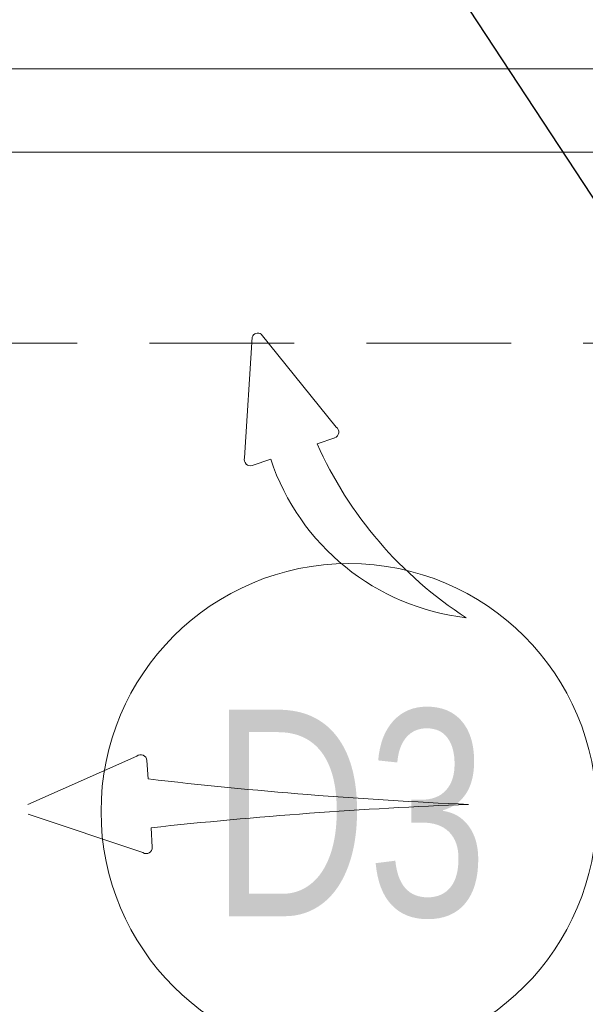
# Model space of a CAD drawing. Header units: inches. Extents: x 67014 to 70164, y -40762 to -35657.
# Tile 28 of 55: x 68662 to 68696, y -39890 to -39830. Entities that reach past the tile are written whole.
import ezdxf

# ---------------------------------------------------------------- set-up
doc = ezdxf.new("R2010")
doc.units = ezdxf.units.IN
doc.header["$MEASUREMENT"] = 0
doc.linetypes.add('HIDDEN', pattern=[0.375, 0.25, -0.125])
for name, color, linetype, lineweight in [('p--dach', 7, 'Continuous', 20), ('p--drzwi', 251, 'Continuous', 0), ('p--klimatyzator', 30, 'Continuous', 15), ('p--opis drzwi', 252, 'Continuous', 0)]:
    doc.layers.add(name, color=color, linetype=linetype, lineweight=lineweight)
doc.styles.add('STYL-1', font='arial.ttf', dxfattribs={"width": 0.75})

# ---------------------------------------------------------------- blocks, each defined once
blk = doc.blocks.new('drzwi-90-100')
for p, q in [((5.05, 87.375), (5.05, 2.525)), ((10.1, 2.525), (10.1, 87.375))]:
    blk.add_line(p, q)
blk.add_arc((10.8, 3.225), 84.153, 359.52334, 90.47666)
blk = doc.blocks.new('A$C66B7A3C4')
at = {"layer": 'p--klimatyzator', "lineweight": 15}
for p, q in [((37.355, 66.342), (41.885, 71.97)), ((42.899, 64.482), (42.441, 71.784)), ((38.507, 65.335), (37.446, 65.691)), ((42.434, 64.018), (41.318, 64.392)), ((48.74, 45.048), (48.81, 46.165)), ((49.415, 46.421), (56.024, 43.502)), ((49.053, 40.585), (55.988, 42.917)), ((48.484, 40.913), (48.557, 42.088))]:
    blk.add_line(p, q, dxfattribs=at)
for centre, radius, start, end in [((42.091, 71.666), 0.367, 18.16459, 124.06238), ((37.565, 66.038), 0.367, 124.06238, 251.11348), ((16.364, 75.184), 24.234, 302.76141, 336.02099), ((27.868, 68.898), 14.185, 276.51741, 341.47989), ((42.551, 64.366), 0.367, 251.45669, 18.50779), ((49.176, 46.142), 0.367, 49.40559, 176.45669), ((17.919, 309.185), 265.928, 272.46407, 276.6556), ((18.983, -228.559), 272.259, 83.76392, 87.81734), ((48.851, 40.891), 0.367, 176.45669, 303.50779)]:
    blk.add_arc(centre, radius, start, end, dxfattribs=at)

msp = doc.modelspace()

# ---------------------------------------------------------------- linework, layer by layer
msp.add_line((68660.922, -39785.799), (68699.515, -39844.648))
at = {"layer": 'p--dach', "linetype": 'HIDDEN', "ltscale": 35}
msp.add_line((68302.623, -39849.511), (69582.623, -39849.511), dxfattribs=at)
msp.add_line((68302.623, -39849.511), (69582.623, -39849.511), dxfattribs=at)
at = {"layer": 'p--opis drzwi'}
msp.add_circle((68682.185, -39877.861), 15, dxfattribs=at)

# ---------------------------------------------------------------- block references
at = {"layer": 'p--drzwi', "xscale": -1, "rotation": 89.99999999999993}
msp.add_blockref('drzwi-90-100', (68727.073, -39827.861), dxfattribs=at)
at = {"layer": 'p--klimatyzator', "color": 2, "linetype": 'Continuous', "lineweight": 60, "xscale": -1}
msp.add_blockref('A$C66B7A3C4', (68718.771, -39920.939), dxfattribs=at)

# ---------------------------------------------------------------- texts
at = {"layer": 'p--opis drzwi', "char_height": 12.5, "style": 'STYL-1'}
for s, insert, width, attachment_point in [('90\\P200', (68720.088, -39862.16), 17.2395, 3), ('D3', (68673.85, -39884.382), 98.6805, 7)]:
    msp.add_mtext(s, dxfattribs=dict(at, insert=insert, width=width, attachment_point=attachment_point))

doc.saveas('drawing.dxf')
